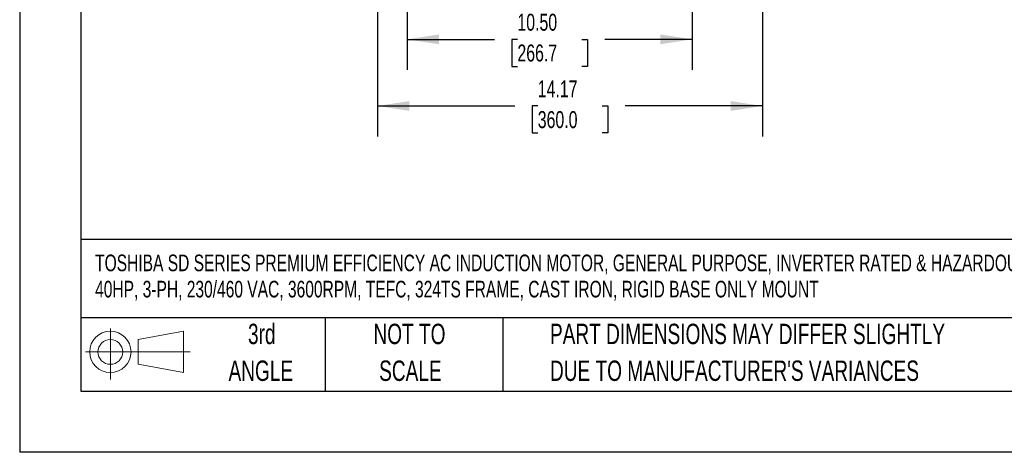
# Model space of a CAD drawing. Header units: inches. Extents: x 0 to 99, y 0 to 76.5.
# Tile 1 of 13: x 0 to 36.3, y 0 to 15.9. Entities that reach past the tile are written whole.
import ezdxf

# ---------------------------------------------------------------- set-up
doc = ezdxf.new("R2010")
doc.units = ezdxf.units.IN
doc.header["$LTSCALE"] = 9
doc.header["$MEASUREMENT"] = 0
doc.linetypes.add('CENTERX2', pattern=[0.8, 0.5, -0.1, 0.1, -0.1])
doc.layers.add('DIMENSIONS', color=140, linetype='Continuous', lineweight=25)
doc.layers.add('TEXT', color=140, linetype='Continuous', lineweight=25)
doc.layers.add('SLD-DEFPOINTS', color=7, linetype='Continuous')
doc.styles.add('SLDTEXTSTYLE0', font='TXT', dxfattribs={"width": 0.7})
doc.dimstyles.new('SLDDIMSTYLE1', dxfattribs={"dimtxt": 0.625, "dimasz": 1.17, "dimexe": 0, "dimexo": 0.0625, "dimgap": 0.15625, "dimtad": 0, "dimtih": 1, "dimtoh": 1, "dimrnd": 1e-09, "dimzin": 4, "dimdsep": 46, "dimtxsty": 'SLDTEXTSTYLE0', "dimsah": 1, "dimcen": 0.09, "dimadec": 0, "dimazin": 1, "dimtfac": 1, "dimtofl": 0, "dimtmove": 0, "dimatfit": 3, "dimfxl": 0, "dimfrac": 2, "dimtolj": 1, "dimtzin": 12, "dimarcsym": 0})
doc.dimstyles.new('SLDDIMSTYLE2', dxfattribs={"dimtxt": 0.625, "dimasz": 1.17, "dimexe": 0, "dimexo": 0.0625, "dimgap": 0.15625, "dimtad": 0, "dimtih": 1, "dimtoh": 1, "dimrnd": 1e-09, "dimzin": 12, "dimdsep": 46, "dimtxsty": 'SLDTEXTSTYLE0', "dimsah": 1, "dimcen": 0.09, "dimadec": 0, "dimazin": 3, "dimtfac": 1, "dimtofl": 0, "dimtmove": 0, "dimatfit": 3, "dimfxl": 0, "dimfrac": 2, "dimtolj": 1, "dimtzin": 12, "dimarcsym": 0})

# ---------------------------------------------------------------- blocks, each defined once
blk = doc.blocks.new('Block11')
at = {"color": 7, "linetype": 'Continuous', "lineweight": 18}
for p, q in [((0.917, 1.882), (0.917, 0)), ((1.942, 1.477), (3.605, 1.783)), ((1.942, 0.566), (1.942, 1.477)), ((3.605, 1.783), (3.605, 0.259)), ((0, 1.021), (3.853, 1.021)), ((1.942, 0.566), (3.605, 0.259))]:
    blk.add_line(p, q, dxfattribs=at)
for radius in [0.762, 0.456]:
    blk.add_circle((0.917, 1.021), radius, dxfattribs=at)
blk = doc.blocks.new('Block12')
at = {"layer": 'SLD-DEFPOINTS'}
blk.add_blockref('Block11', (0, 0), dxfattribs=at)
blk = doc.blocks.new('SW_NOTE_0')
at = {"layer": 'TEXT', "color": 0, "linetype": 'CENTERX2', "lineweight": 18, "char_height": 0.612, "attachment_point": 1, "style": 'SLDTEXTSTYLE0'}
for s, insert in [('TOSHIBA SD SERIES PREMIUM EFFICIENCY AC INDUCTION MOTOR, GENERAL PURPOSE, INVERTER RATED & HAZARDOUS LOC,', (0, 0.789)), ('40HP, 3-PH, 230/460 VAC, 3600RPM, TEFC, 324TS FRAME, CAST IRON, RIGID BASE ONLY MOUNT', (0, -0.177))]:
    blk.add_mtext(s, dxfattribs=dict(at, insert=insert))
blk = doc.blocks.new('SW_NOTE_0_3')
at = {"layer": 'TEXT', "color": 0, "linetype": 'CENTERX2', "lineweight": 18, "char_height": 0.75, "attachment_point": 1, "style": 'SLDTEXTSTYLE0'}
for s, insert in [('PART DIMENSIONS MAY DIFFER SLIGHTLY', (0, 0.967)), ("DUE TO MANUFACTURER'S VARIANCES", (0, -0.388))]:
    blk.add_mtext(s, dxfattribs=dict(at, insert=insert))
blk = doc.blocks.new('SW_NOTE_0_4')
at = {"layer": 'TEXT', "color": 0, "linetype": 'CENTERX2', "lineweight": 18, "char_height": 0.75, "attachment_point": 2, "style": 'SLDTEXTSTYLE0'}
for s, insert in [('NOT TO', (1.863, 0.967)), ('SCALE', (1.897, -0.388))]:
    blk.add_mtext(s, dxfattribs=dict(at, insert=insert))
blk = doc.blocks.new('SW_NOTE_0_5')
at = {"layer": 'TEXT', "color": 0, "linetype": 'CENTERX2', "lineweight": 18, "char_height": 0.75, "attachment_point": 2, "style": 'SLDTEXTSTYLE0'}
for s, insert in [('3rd', (0.82, 0.967)), ('ANGLE', (0.786, -0.388))]:
    blk.add_mtext(s, dxfattribs=dict(at, insert=insert))
blk = doc.blocks.new('_D_3')
at = {"layer": 'DIMENSIONS'}
for p, q in [((14.268, 17.616), (14.268, 14.084)), ((24.768, 17.214), (24.768, 14.084)), ((14.268, 15.209), (17.482, 15.209)), ((18.33, 15.208), (18.12, 15.208)), ((18.12, 15.208), (18.12, 14.214)), ((20.707, 15.208), (20.917, 15.208)), ((20.917, 15.208), (20.917, 14.214)), ((24.768, 15.209), (21.554, 15.209)), ((18.12, 14.214), (18.33, 14.214)), ((20.917, 14.214), (20.707, 14.214))]:
    blk.add_line(p, q, dxfattribs=at)
for points in [[(14.268, 15.209), (15.438, 15.029), (15.438, 15.389)], [(24.768, 15.209), (23.598, 15.389), (23.598, 15.029)]]:
    blk.add_solid(points, dxfattribs=at)
at = {"layer": 'DIMENSIONS', "char_height": 0.625, "attachment_point": 1, "style": 'SLDTEXTSTYLE0'}
for s, insert in [('10.50', (18.33, 16.153)), ('266.7', (18.33, 15.019))]:
    blk.add_mtext(s, dxfattribs=dict(at, insert=insert))
blk = doc.blocks.new('_D_10')
at = {"layer": 'DIMENSIONS'}
for p, q in [((13.182, 19.847), (13.182, 18.205)), ((27.355, 19.847), (27.355, 17.754)), ((13.182, 17.665), (13.182, 11.631)), ((27.355, 17.214), (27.355, 11.631)), ((13.182, 12.756), (18.232, 12.756)), ((19.08, 12.755), (18.87, 12.755)), ((18.87, 12.755), (18.87, 11.761)), ((21.457, 12.755), (21.667, 12.755)), ((21.667, 12.755), (21.667, 11.761)), ((27.355, 12.756), (22.304, 12.756)), ((18.87, 11.761), (19.08, 11.761)), ((21.667, 11.761), (21.457, 11.761))]:
    blk.add_line(p, q, dxfattribs=at)
for points in [[(13.182, 12.756), (14.352, 12.576), (14.352, 12.936)], [(27.355, 12.756), (26.185, 12.936), (26.185, 12.576)]]:
    blk.add_solid(points, dxfattribs=at)
at = {"layer": 'DIMENSIONS', "char_height": 0.625, "attachment_point": 1, "style": 'SLDTEXTSTYLE0'}
for s, insert in [('14.17', (19.08, 13.7)), ('360.0', (19.08, 12.566))]:
    blk.add_mtext(s, dxfattribs=dict(at, insert=insert))

msp = doc.modelspace()

# ---------------------------------------------------------------- linework, layer by layer
at = {"color": 7, "linetype": 'Continuous'}
for p in [(0.0009, 76.5009), (99.0009, 0.0009)]:
    msp.add_line(p, (0.0009, 0.0009), dxfattribs=at)
at = {"layer": 'TEXT'}
for p, q in [((2.25, 74.25), (2.25, 2.25)), ((96.75, 7.84), (2.25, 7.84)), ((96.75, 4.95), (2.25, 4.95)), ((11.25, 4.95), (11.25, 2.25)), ((17.7915, 4.95), (17.7915, 2.25)), ((2.25, 2.25), (96.75, 2.25))]:
    msp.add_line(p, q, dxfattribs=at)

# ---------------------------------------------------------------- block references
at = {"layer": 'SLD-DEFPOINTS'}
msp.add_blockref('Block12', (2.4229, 2.6766), dxfattribs=at)
at = {"layer": 'TEXT', "linetype": 'CENTERX2', "lineweight": 18}
for name, p in [('SW_NOTE_0', (2.779, 6.4938)), ('SW_NOTE_0_5', (8.0955, 3.7685)), ('SW_NOTE_0_4', (12.4927, 3.7685)), ('SW_NOTE_0_3', (19.5305, 3.7685))]:
    msp.add_blockref(name, p, dxfattribs=at)

# ---------------------------------------------------------------- dimensions: what is measured, and where the dimension line sits
at = {"layer": 'DIMENSIONS'}
for base, p1, p2, dimstyle, picture, middle in [((13.1818, 12.756), (27.355, 20.2973), (13.1818, 20.2973), 'SLDDIMSTYLE2', '_D_10', (20.2684, 12.756)), ((14.2684, 15.2089), (24.7684, 18.0473), (14.2684, 18.0659), 'SLDDIMSTYLE1', '_D_3', (19.5184, 15.2089))]:
    dim = msp.add_linear_dim(base=base, p1=p1, p2=p2, dimstyle=dimstyle, dxfattribs=at)
    dim.commit()
    dim.dimension.update_dxf_attribs({"geometry": picture, "text_midpoint": middle, "dimtype": 160})

doc.saveas('drawing.dxf')
